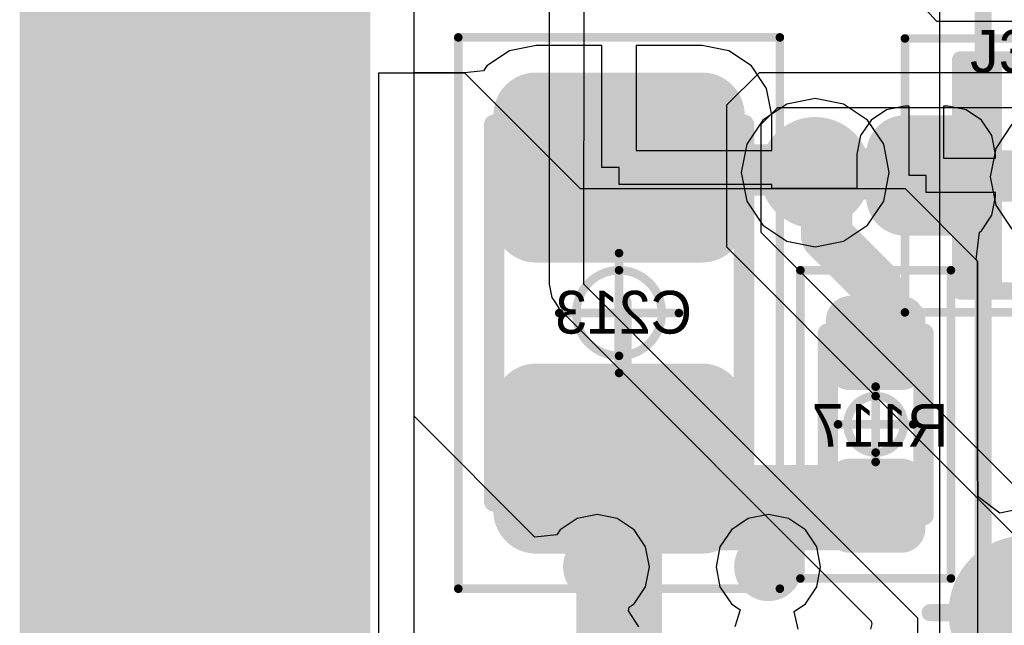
# Model space of a CAD drawing. Header units: millimetres. Extents: x -2 to 68, y -2 to 27.4.
# Tile 16 of 256: x -2 to 3.8, y 9.5 to 13. Entities that reach past the tile are written whole.
import ezdxf

# ---------------------------------------------------------------- set-up
doc = ezdxf.new("R2010")
doc.units = ezdxf.units.MM
for name, color, linetype in [('BottomLayer', 5, 'Continuous'), ('BottomPaste', 16, 'Continuous'), ('BottomSolder', 6, 'Continuous'), ('DrillGuide', 244, 'Continuous'), ('Mechanical10', 56, 'Continuous'), ('Mechanical13', 56, 'Continuous'), ('Mechanical15', 56, 'Continuous'), ('Mechanical17', 56, 'Continuous'), ('Mechanical2', 216, 'Continuous'), ('Mechanical3', 76, 'Continuous'), ('Mechanical4', 56, 'Continuous'), ('Mechanical6', 56, 'Continuous'), ('Mechanical88', 56, 'Continuous'), ('MidLayer1', 16, 'Continuous'), ('MidLayer2', 76, 'Continuous'), ('MidLayer3', 90, 'Continuous'), ('MidLayer4', 156, 'Continuous'), ('MidLayer5', 130, 'Continuous'), ('MidLayer6', 216, 'Continuous'), ('MidLayer7', 6, 'Continuous'), ('MidLayer8', 54, 'Continuous'), ('MultiLayer', 9, 'Continuous'), ('TopLayer', 1, 'Continuous'), ('ViaHoleLayer', 16, 'Continuous')]:
    doc.layers.add(name, color=color, linetype=linetype)

# ---------------------------------------------------------------- blocks, each defined once
blk = doc.blocks.new('RES_0402_B_1')
at = {"layer": 'BottomLayer', "const_width": 0.1402}
for points in [[(-0.6799, 0.1498, 1), (-0.5396, 0.1498, 1)], [(-0.4104, 0.1498, 1), (-0.2701, 0.1498, 1)], [(0.2701, 0.1498, 1), (0.4104, 0.1498, 1)], [(0.5396, 0.1498, 1), (0.6799, 0.1498, 1)], [(-0.6799, -0.1498, 1), (-0.5396, -0.1498, 1)], [(-0.4104, -0.1498, 1), (-0.2701, -0.1498, 1)], [(0.2701, -0.1498, 1), (0.4104, -0.1498, 1)], [(0.5396, -0.1498, 1), (0.6799, -0.1498, 1)]]:
    blk.add_lwpolyline(points, format="xyb", close=True, dxfattribs=at)
at = {"layer": 'BottomLayer'}
for points in [[(-0.3402, 0.29), (-0.6097, 0.29), (-0.3402, -0.29), (-0.6097, -0.29)], [(0.3403, -0.29), (0.6098, -0.29), (0.3403, 0.29), (0.6098, 0.29)], [(-0.2, 0.1498), (-0.75, 0.1498), (-0.2, -0.1498), (-0.75, -0.1498)], [(0.2, -0.1498), (0.75, -0.1498), (0.2, 0.1498), (0.75, 0.1498)]]:
    blk.add_solid(points, dxfattribs=at)
at = {"layer": 'BottomPaste', "const_width": 0.1402}
for points in [[(-0.6799, 0.1498, 1), (-0.5396, 0.1498, 1)], [(-0.4104, 0.1498, 1), (-0.2701, 0.1498, 1)], [(0.2701, 0.1498, 1), (0.4104, 0.1498, 1)], [(0.5396, 0.1498, 1), (0.6799, 0.1498, 1)], [(-0.6799, -0.1498, 1), (-0.5396, -0.1498, 1)], [(-0.4104, -0.1498, 1), (-0.2701, -0.1498, 1)], [(0.2701, -0.1498, 1), (0.4104, -0.1498, 1)], [(0.5396, -0.1498, 1), (0.6799, -0.1498, 1)]]:
    blk.add_lwpolyline(points, format="xyb", close=True, dxfattribs=at)
at = {"layer": 'BottomPaste'}
for points in [[(-0.3402, 0.29), (-0.6097, 0.29), (-0.3402, -0.29), (-0.6097, -0.29)], [(0.3403, -0.29), (0.6098, -0.29), (0.3403, 0.29), (0.6098, 0.29)], [(-0.2, 0.1498), (-0.75, 0.1498), (-0.2, -0.1498), (-0.75, -0.1498)], [(0.2, -0.1498), (0.75, -0.1498), (0.2, 0.1498), (0.75, 0.1498)]]:
    blk.add_solid(points, dxfattribs=at)
at = {"layer": 'BottomSolder', "const_width": 0.1402}
for points in [[(-0.6799, 0.1498, 1), (-0.5396, 0.1498, 1)], [(-0.4104, 0.1498, 1), (-0.2701, 0.1498, 1)], [(0.2701, 0.1498, 1), (0.4104, 0.1498, 1)], [(0.5396, 0.1498, 1), (0.6799, 0.1498, 1)], [(-0.6799, -0.1498, 1), (-0.5396, -0.1498, 1)], [(-0.4104, -0.1498, 1), (-0.2701, -0.1498, 1)], [(0.2701, -0.1498, 1), (0.4104, -0.1498, 1)], [(0.5396, -0.1498, 1), (0.6799, -0.1498, 1)]]:
    blk.add_lwpolyline(points, format="xyb", close=True, dxfattribs=at)
at = {"layer": 'BottomSolder'}
for points in [[(-0.3402, 0.29), (-0.6097, 0.29), (-0.3402, -0.29), (-0.6097, -0.29)], [(0.3403, -0.29), (0.6098, -0.29), (0.3403, 0.29), (0.6098, 0.29)], [(-0.2, 0.1498), (-0.75, 0.1498), (-0.2, -0.1498), (-0.75, -0.1498)], [(0.2, -0.1498), (0.75, -0.1498), (0.2, 0.1498), (0.75, 0.1498)]]:
    blk.add_solid(points, dxfattribs=at)
at = {"layer": 'Mechanical10', "const_width": 0.12}
for points in [[(0.53, 0.28), (-0.53, 0.28)], [(-0.53, -0.28), (-0.53, 0.28)], [(0.53, -0.28), (0.53, 0.28)], [(0.53, -0.28), (-0.53, -0.28)]]:
    blk.add_lwpolyline(points, dxfattribs=at)
at = {"layer": 'Mechanical10', "const_width": 0.06}
for points in [[(-0.56, 0.28, 1), (-0.5, 0.28, 1)], [(-0.56, 0.28, 1), (-0.5, 0.28, 1)], [(0.5, 0.28, 1), (0.56, 0.28, 1)], [(0.5, 0.28, 1), (0.56, 0.28, 1)], [(-0.56, -0.28, 1), (-0.5, -0.28, 1)], [(-0.56, -0.28, 1), (-0.5, -0.28, 1)], [(0.5, -0.28, 1), (0.56, -0.28, 1)], [(0.5, -0.28, 1), (0.56, -0.28, 1)]]:
    blk.add_lwpolyline(points, format="xyb", close=True, dxfattribs=at)
at = {"layer": 'Mechanical6', "const_width": 0.05}
for points in [[(0.9, 0.44), (-0.9, 0.44)], [(-0.9, -0.44), (-0.9, 0.44)], [(0.9, -0.44), (0.9, 0.44)], [(0, -0.22), (0, 0.22)], [(0.22, 0), (-0.22, 0)], [(-0.9, -0.44), (0.9, -0.44)]]:
    blk.add_lwpolyline(points, dxfattribs=at)
at = {"layer": 'Mechanical6'}
for points, const_width in [([(-0.9125, 0.44, 1), (-0.8875, 0.44, 1)], 0.025), ([(-0.9125, 0.44, 1), (-0.8875, 0.44, 1)], 0.025), ([(0.8875, 0.44, 1), (0.9125, 0.44, 1)], 0.025), ([(0.8875, 0.44, 1), (0.9125, 0.44, 1)], 0.025), ([(-0.0125, 0.22, 1), (0.0125, 0.22, 1)], 0.025), ([(0.165, 0, 1), (-0.165, 0, 1)], 0.05), ([(-0.2325, 0, 1), (-0.2075, 0, 1)], 0.025), ([(-0.1775, 0, 1), (-0.1525, 0, 1)], 0.025), ([(0.1525, 0, 1), (0.1775, 0, 1)], 0.025), ([(0.2075, 0, 1), (0.2325, 0, 1)], 0.025), ([(-0.0125, -0.22, 1), (0.0125, -0.22, 1)], 0.025), ([(-0.9125, -0.44, 1), (-0.8875, -0.44, 1)], 0.025), ([(-0.9125, -0.44, 1), (-0.8875, -0.44, 1)], 0.025), ([(0.8875, -0.44, 1), (0.9125, -0.44, 1)], 0.025), ([(0.8875, -0.44, 1), (0.9125, -0.44, 1)], 0.025)]:
    blk.add_lwpolyline(points, format="xyb", close=True, dxfattribs=dict(at, const_width=const_width))
blk = doc.blocks.new('CAP_0805_B_2')
at = {"layer": 'BottomLayer', "const_width": 0.2498}
for points in [[(-1.2801, 0.4852, 1), (-1.0304, 0.4852, 1)], [(-0.6696, 0.4852, 1), (-0.4199, 0.4852, 1)], [(0.4199, 0.4852, 1), (0.6696, 0.4852, 1)], [(1.0304, 0.4852, 1), (1.2801, 0.4852, 1)], [(-1.2801, -0.4852, 1), (-1.0304, -0.4852, 1)], [(-0.6696, -0.4852, 1), (-0.4199, -0.4852, 1)], [(0.4199, -0.4852, 1), (0.6696, -0.4852, 1)], [(1.0304, -0.4852, 1), (1.2801, -0.4852, 1)]]:
    blk.add_lwpolyline(points, format="xyb", close=True, dxfattribs=at)
at = {"layer": 'BottomLayer'}
for points in [[(-0.5448, 0.735), (-1.1553, 0.735), (-0.5448, -0.735), (-1.1553, -0.735)], [(0.5447, -0.735), (1.1552, -0.735), (0.5447, 0.735), (1.1552, 0.735)], [(-0.295, 0.4852), (-1.405, 0.4852), (-0.295, -0.4852), (-1.405, -0.4852)], [(0.295, -0.4852), (1.405, -0.4852), (0.295, 0.4852), (1.405, 0.4852)]]:
    blk.add_solid(points, dxfattribs=at)
at = {"layer": 'BottomPaste', "const_width": 0.2498}
for points in [[(-1.2801, 0.4852, 1), (-1.0304, 0.4852, 1)], [(-0.6696, 0.4852, 1), (-0.4199, 0.4852, 1)], [(0.4199, 0.4852, 1), (0.6696, 0.4852, 1)], [(1.0304, 0.4852, 1), (1.2801, 0.4852, 1)], [(-1.2801, -0.4852, 1), (-1.0304, -0.4852, 1)], [(-0.6696, -0.4852, 1), (-0.4199, -0.4852, 1)], [(0.4199, -0.4852, 1), (0.6696, -0.4852, 1)], [(1.0304, -0.4852, 1), (1.2801, -0.4852, 1)]]:
    blk.add_lwpolyline(points, format="xyb", close=True, dxfattribs=at)
at = {"layer": 'BottomPaste'}
for points in [[(-0.5448, 0.735), (-1.1553, 0.735), (-0.5448, -0.735), (-1.1553, -0.735)], [(0.5447, -0.735), (1.1552, -0.735), (0.5447, 0.735), (1.1552, 0.735)], [(-0.295, 0.4852), (-1.405, 0.4852), (-0.295, -0.4852), (-1.405, -0.4852)], [(0.295, -0.4852), (1.405, -0.4852), (0.295, 0.4852), (1.405, 0.4852)]]:
    blk.add_solid(points, dxfattribs=at)
at = {"layer": 'BottomSolder', "const_width": 0.2498}
for points in [[(-1.2801, 0.4852, 1), (-1.0304, 0.4852, 1)], [(-0.6696, 0.4852, 1), (-0.4199, 0.4852, 1)], [(0.4199, 0.4852, 1), (0.6696, 0.4852, 1)], [(1.0304, 0.4852, 1), (1.2801, 0.4852, 1)], [(-1.2801, -0.4852, 1), (-1.0304, -0.4852, 1)], [(-0.6696, -0.4852, 1), (-0.4199, -0.4852, 1)], [(0.4199, -0.4852, 1), (0.6696, -0.4852, 1)], [(1.0304, -0.4852, 1), (1.2801, -0.4852, 1)]]:
    blk.add_lwpolyline(points, format="xyb", close=True, dxfattribs=at)
at = {"layer": 'BottomSolder'}
for points in [[(-0.5448, 0.735), (-1.1553, 0.735), (-0.5448, -0.735), (-1.1553, -0.735)], [(0.5447, -0.735), (1.1552, -0.735), (0.5447, 0.735), (1.1552, 0.735)], [(-0.295, 0.4852), (-1.405, 0.4852), (-0.295, -0.4852), (-1.405, -0.4852)], [(0.295, -0.4852), (1.405, -0.4852), (0.295, 0.4852), (1.405, 0.4852)]]:
    blk.add_solid(points, dxfattribs=at)
at = {"layer": 'Mechanical10', "const_width": 0.12}
for points in [[(1.1, 0.73), (-1.1, 0.73)], [(-1.1, -0.73), (-1.1, 0.73)], [(1.1, -0.73), (1.1, 0.73)], [(1.1, -0.73), (-1.1, -0.73)]]:
    blk.add_lwpolyline(points, dxfattribs=at)
at = {"layer": 'Mechanical10', "const_width": 0.06}
for points in [[(-1.13, 0.73, 1), (-1.07, 0.73, 1)], [(-1.13, 0.73, 1), (-1.07, 0.73, 1)], [(1.07, 0.73, 1), (1.13, 0.73, 1)], [(1.07, 0.73, 1), (1.13, 0.73, 1)], [(-1.13, -0.73, 1), (-1.07, -0.73, 1)], [(-1.13, -0.73, 1), (-1.07, -0.73, 1)], [(1.07, -0.73, 1), (1.13, -0.73, 1)], [(1.07, -0.73, 1), (1.13, -0.73, 1)]]:
    blk.add_lwpolyline(points, format="xyb", close=True, dxfattribs=at)
at = {"layer": 'Mechanical6', "const_width": 0.05}
for points in [[(1.61, 0.94), (-1.61, 0.94)], [(-1.61, -0.94), (-1.61, 0.94)], [(1.61, -0.94), (1.61, 0.94)], [(0, -0.35), (0, 0.35)], [(0.35, 0), (-0.35, 0)], [(1.61, -0.94), (-1.61, -0.94)]]:
    blk.add_lwpolyline(points, dxfattribs=at)
at = {"layer": 'Mechanical6'}
for points, const_width in [([(-1.6225, 0.94, 1), (-1.5975, 0.94, 1)], 0.025), ([(-1.6225, 0.94, 1), (-1.5975, 0.94, 1)], 0.025), ([(1.5975, 0.94, 1), (1.6225, 0.94, 1)], 0.025), ([(1.5975, 0.94, 1), (1.6225, 0.94, 1)], 0.025), ([(-0.0125, 0.35, 1), (0.0125, 0.35, 1)], 0.025), ([(0.25, 0, 1), (-0.25, 0, 1)], 0.05), ([(-0.3625, 0, 1), (-0.3375, 0, 1)], 0.025), ([(-0.2625, 0, 1), (-0.2375, 0, 1)], 0.025), ([(0.2375, 0, 1), (0.2625, 0, 1)], 0.025), ([(0.3375, 0, 1), (0.3625, 0, 1)], 0.025), ([(-0.0125, -0.35, 1), (0.0125, -0.35, 1)], 0.025), ([(-1.6225, -0.94, 1), (-1.5975, -0.94, 1)], 0.025), ([(-1.6225, -0.94, 1), (-1.5975, -0.94, 1)], 0.025), ([(1.5975, -0.94, 1), (1.6225, -0.94, 1)], 0.025), ([(1.5975, -0.94, 1), (1.6225, -0.94, 1)], 0.025)]:
    blk.add_lwpolyline(points, format="xyb", close=True, dxfattribs=dict(at, const_width=const_width))
blk = doc.blocks.new('SOD323_B_24')
at = {"layer": 'BottomLayer', "const_width": 0.125}
for points in [[(-1.2875, 0.125, 1), (-1.1625, 0.125, 1)], [(-1.0375, 0.125, 1), (-0.9125, 0.125, 1)], [(0.9125, 0.125, 1), (1.0375, 0.125, 1)], [(1.1625, 0.125, 1), (1.2875, 0.125, 1)], [(-1.2875, -0.125, 1), (-1.1625, -0.125, 1)], [(-1.0375, -0.125, 1), (-0.9125, -0.125, 1)], [(0.9125, -0.125, 1), (1.0375, -0.125, 1)], [(1.1625, -0.125, 1), (1.2875, -0.125, 1)]]:
    blk.add_lwpolyline(points, format="xyb", close=True, dxfattribs=at)
at = {"layer": 'BottomLayer'}
for points in [[(-1.225, 0.25), (-1.225, -0.25), (-0.975, 0.25), (-0.975, -0.25)], [(0.975, 0.25), (0.975, -0.25), (1.225, 0.25), (1.225, -0.25)], [(-1.35, 0.125), (-1.35, -0.125), (-0.85, 0.125), (-0.85, -0.125)], [(0.85, 0.125), (0.85, -0.125), (1.35, 0.125), (1.35, -0.125)]]:
    blk.add_solid(points, dxfattribs=at)
at = {"layer": 'BottomPaste', "const_width": 0.125}
for points in [[(-1.2875, 0.125, 1), (-1.1625, 0.125, 1)], [(-1.0375, 0.125, 1), (-0.9125, 0.125, 1)], [(0.9125, 0.125, 1), (1.0375, 0.125, 1)], [(1.1625, 0.125, 1), (1.2875, 0.125, 1)], [(-1.2875, -0.125, 1), (-1.1625, -0.125, 1)], [(-1.0375, -0.125, 1), (-0.9125, -0.125, 1)], [(0.9125, -0.125, 1), (1.0375, -0.125, 1)], [(1.1625, -0.125, 1), (1.2875, -0.125, 1)]]:
    blk.add_lwpolyline(points, format="xyb", close=True, dxfattribs=at)
at = {"layer": 'BottomPaste'}
for points in [[(-1.225, 0.25), (-1.225, -0.25), (-0.975, 0.25), (-0.975, -0.25)], [(0.975, 0.25), (0.975, -0.25), (1.225, 0.25), (1.225, -0.25)], [(-1.35, 0.125), (-1.35, -0.125), (-0.85, 0.125), (-0.85, -0.125)], [(0.85, 0.125), (0.85, -0.125), (1.35, 0.125), (1.35, -0.125)]]:
    blk.add_solid(points, dxfattribs=at)
at = {"layer": 'BottomSolder', "const_width": 0.2266}
for points in [[(-1.3383, 0.125, 1), (-1.1117, 0.125, 1)], [(-1.0883, 0.125, 1), (-0.8617, 0.125, 1)], [(0.8617, 0.125, 1), (1.0883, 0.125, 1)], [(1.1117, 0.125, 1), (1.3383, 0.125, 1)], [(-1.3383, -0.125, 1), (-1.1117, -0.125, 1)], [(-1.0883, -0.125, 1), (-0.8617, -0.125, 1)], [(0.8617, -0.125, 1), (1.0883, -0.125, 1)], [(1.1117, -0.125, 1), (1.3383, -0.125, 1)]]:
    blk.add_lwpolyline(points, format="xyb", close=True, dxfattribs=at)
at = {"layer": 'BottomSolder'}
for points in [[(-1.225, 0.3516), (-1.225, -0.3516), (-0.975, 0.3516), (-0.975, -0.3516)], [(0.975, 0.3516), (0.975, -0.3516), (1.225, 0.3516), (1.225, -0.3516)], [(-1.4516, 0.125), (-1.4516, -0.125), (-0.7484, 0.125), (-0.7484, -0.125)], [(0.7484, 0.125), (0.7484, -0.125), (1.4516, 0.125), (1.4516, -0.125)]]:
    blk.add_solid(points, dxfattribs=at)
at = {"layer": 'Mechanical10', "const_width": 0.1}
for points in [[(-0.9, -0.675), (-0.9, 0.675)], [(-0.9, 0.675), (0.9, 0.675)], [(0.9, -0.675), (0.9, 0.675)], [(-0.9, -0.675), (0.9, -0.675)]]:
    blk.add_lwpolyline(points, dxfattribs=at)
at = {"layer": 'Mechanical10', "const_width": 0.05}
for points in [[(-0.925, 0.675, 1), (-0.875, 0.675, 1)], [(-0.925, 0.675, 1), (-0.875, 0.675, 1)], [(0.875, 0.675, 1), (0.925, 0.675, 1)], [(0.875, 0.675, 1), (0.925, 0.675, 1)], [(-0.925, -0.675, 1), (-0.875, -0.675, 1)], [(-0.925, -0.675, 1), (-0.875, -0.675, 1)], [(0.875, -0.675, 1), (0.925, -0.675, 1)], [(0.875, -0.675, 1), (0.925, -0.675, 1)]]:
    blk.add_lwpolyline(points, format="xyb", close=True, dxfattribs=at)
at = {"layer": 'Mechanical10'}
blk.add_solid([(-0.9, -0.6752), (-0.6579, -0.6752), (-0.9, 0.6748), (-0.6579, 0.6748)], dxfattribs=at)
at = {"layer": 'Mechanical6'}
for points, const_width in [([(-1.225, -0.8), (-1.225, 0.8)], 0.05), ([(-1.225, 0.8), (1.225, 0.8)], 0.05), ([(1.225, -0.8), (1.225, 0.8)], 0.05), ([(0, 0.5), (0, -0.5)], 0.1), ([(-0.5, 0), (0.5, 0)], 0.1), ([(-1.225, -0.8), (1.225, -0.8)], 0.05)]:
    blk.add_lwpolyline(points, dxfattribs=dict(at, const_width=const_width))
for points, const_width in [([(-1.2375, 0.8, 1), (-1.2125, 0.8, 1)], 0.025), ([(-1.2375, 0.8, 1), (-1.2125, 0.8, 1)], 0.025), ([(1.2125, 0.8, 1), (1.2375, 0.8, 1)], 0.025), ([(1.2125, 0.8, 1), (1.2375, 0.8, 1)], 0.025), ([(-0.025, 0.5, 1), (0.025, 0.5, 1)], 0.05), ([(0.3592, 0, 1), (-0.3592, 0, 1)], 0.127), ([(-0.391, 0, 1), (-0.3275, 0, 1)], 0.0635), ([(0.3275, 0, 1), (0.391, 0, 1)], 0.0635), ([(-0.525, 0, 1), (-0.475, 0, 1)], 0.05), ([(0.475, 0, 1), (0.525, 0, 1)], 0.05), ([(-0.025, -0.5, 1), (0.025, -0.5, 1)], 0.05), ([(-1.2375, -0.8, 1), (-1.2125, -0.8, 1)], 0.025), ([(-1.2375, -0.8, 1), (-1.2125, -0.8, 1)], 0.025), ([(1.2125, -0.8, 1), (1.2375, -0.8, 1)], 0.025), ([(1.2125, -0.8, 1), (1.2375, -0.8, 1)], 0.025)]:
    blk.add_lwpolyline(points, format="xyb", close=True, dxfattribs=dict(at, const_width=const_width))
blk = doc.blocks.new('CX90B1_24P_142')
at = {"layer": 'Mechanical13', "const_width": 0.1}
blk.add_lwpolyline([(4.445, -5.461), (-4.445, -5.461)], dxfattribs=at)
at = {"layer": 'Mechanical15', "const_width": 0.05}
blk.add_lwpolyline([(5.334, -5.715), (-5.334, -5.715)], dxfattribs=at)
blk = doc.blocks.new('TP_0_8MM_B_186')
at = {"layer": 'BottomLayer', "const_width": 0.4001}
blk.add_lwpolyline([(-0.2, 0, 1), (0.2, 0, 1)], format="xyb", close=True, dxfattribs=at)
at = {"layer": 'BottomSolder', "const_width": 0.45}
blk.add_lwpolyline([(-0.225, 0, 1), (0.225, 0, 1)], format="xyb", close=True, dxfattribs=at)

msp = doc.modelspace()

# ---------------------------------------------------------------- linework, layer by layer
at = {"layer": 'BottomLayer'}
for p, q in [((0.3059, 12.7), (0.3059, 16.4759)), ((1.0187, 12.8589), (0.8627, 12.8279)), ((1.4039, 12.8589), (1.0187, 12.8589)), ((1.4039, 12.1461), (1.4039, 12.8589)), ((1.9892, 12.8589), (1.6039, 12.8589)), ((1.6039, 12.8589), (1.6039, 12.2461)), ((2.1452, 12.8279), (1.9892, 12.8589)), ((0.8627, 12.8279), (0.7305, 12.7395)), ((2.2774, 12.7395), (2.1452, 12.8279)), ((0.7305, 12.7395), (0.7114, 12.711)), ((2.3657, 12.6073), (2.2774, 12.7395)), ((0.1, 8.7), (0.1, 12.7)), ((0.1, 12.7), (0.6, 12.7)), ((0.6, 12.7), (0.3059, 12.7)), ((0.7114, 12.711), (0.6, 12.7)), ((0.6, 12.7), (1.2759, 12.0241)), ((2.3968, 12.4513), (2.3657, 12.6073)), ((3.175, 12.5054), (3.0677, 12.484)), ((3.2, 12.5054), (3.175, 12.5054)), ((3.2, 12.1), (3.2, 12.5054)), ((3.425, 12.5054), (3.4, 12.5054)), ((3.4, 12.5054), (3.4, 12.2)), ((3.5323, 12.484), (3.425, 12.5054)), ((2.3968, 12.2461), (2.3968, 12.4513)), ((3.0677, 12.484), (2.9767, 12.4233)), ((3.6233, 12.4233), (3.5323, 12.484)), ((2.9767, 12.4233), (2.916, 12.3323)), ((3.684, 12.3323), (3.6233, 12.4233)), ((2.916, 12.3323), (2.8946, 12.225)), ((3.7054, 12.225), (3.684, 12.3323)), ((1.6039, 12.2461), (2.3968, 12.2461)), ((2.8946, 12.225), (2.8946, 12.0241)), ((3.7054, 12.2), (3.7054, 12.225)), ((1.5039, 12.1461), (1.4039, 12.1461)), ((1.5039, 12.0461), (1.5039, 12.1461)), ((3.4, 12.2), (3.7054, 12.2)), ((3.3, 12.1), (3.2, 12.1)), ((3.3, 12), (3.3, 12.1)), ((2.3968, 12.0461), (1.5039, 12.0461)), ((2.3968, 12.0241), (2.3968, 12.0461)), ((1.2759, 12.0241), (3.1759, 12.0241)), ((2.8946, 12.0241), (2.3968, 12.0241)), ((3.1759, 12.0241), (3.6, 11.6)), ((3.7054, 12), (3.3, 12)), ((3.684, 11.8677), (3.7054, 11.975)), ((3.7054, 11.975), (3.7054, 12)), ((3.6233, 11.7767), (3.684, 11.8677)), ((3.5918, 11.6082), (3.611, 11.7686)), ((3.611, 11.7686), (3.6233, 11.7767)), ((3.6, 11.6), (3.5918, 11.6082)), ((3.6, 11.6), (3.6, 9.3)), ((3.6, 10.3187), (3.6, 11.6)), ((3.6026, 10.3058), (3.6, 10.3187)), ((3.6026, 10.2234), (3.6026, 10.3058)), ((3.7296, 10.1279), (3.6026, 10.2234)), ((3.88, 10.1578), (3.7296, 10.1279))]:
    msp.add_line(p, q, dxfattribs=at)
for points, const_width in [([(2.488, 12.1162, 1), (2.813, 12.1162, 1)], 0.325), ([(1.4289, 12.1461, 1), (1.5789, 12.1461, 1)], 0.15), ([(1.4439, 12.1311, 1), (1.5939, 12.1311, 1)], 0.15), ([(1.4439, 12.1311, 1), (1.5939, 12.1311, 1)], 0.15), ([(2.5605, 12.1311, 1), (2.7105, 12.1311, 1)], 0.15), ([(2.5605, 12.1311, 1), (2.7105, 12.1311, 1)], 0.15), ([(2.5755, 12.1162, 1), (2.7255, 12.1162, 1)], 0.15), ([(2.7211, 12.1081, 1), (2.8711, 12.1081, 1)], 0.15), ([(2.7211, 12.1081, 1), (2.8711, 12.1081, 1)], 0.15), ([(3.2169, 12.1081, 1), (3.3669, 12.1081, 1)], 0.15), ([(3.2169, 12.1081, 1), (3.3669, 12.1081, 1)], 0.15), ([(3.2289, 12.0961, 1), (3.3789, 12.0961, 1)], 0.15), ([(3.2289, 12.0961, 1), (3.3789, 12.0961, 1)], 0.15), ([(2.6424, 12.0493, 1), (2.7924, 12.0493, 1)], 0.15), ([(2.6424, 12.0493, 1), (2.7924, 12.0493, 1)], 0.15), ([(2.6424, 12.0493, 1), (2.7924, 12.0493, 1)], 0.15), ([(2.6523, 12.0394, 1), (2.8023, 12.0394, 1)], 0.15), ([(2.6424, 11.7489, 1), (2.7924, 11.7489, 1)], 0.15), ([(2.6424, 11.7489, 1), (2.7924, 11.7489, 1)], 0.15), ([(2.9289, 11.4624, 1), (3.0789, 11.4624, 1)], 0.15), ([(2.9289, 11.4624, 1), (3.0789, 11.4624, 1)], 0.15), ([(2.9289, 11.1211, 1), (3.0789, 11.1211, 1)], 0.15), ([(1.3789, 10.4461, 1), (1.6289, 10.4461, 1)], 0.25), ([(1.3789, 10.4461, 1), (1.6289, 10.4461, 1)], 0.25), ([(1.6654, 10.1596, 1), (1.9154, 10.1596, 1)], 0.25), ([(1.6654, 10.1596, 1), (1.9154, 10.1596, 1)], 0.25), ([(2.8675, 10.1596, 1), (3.1175, 10.1596, 1)], 0.25)]:
    msp.add_lwpolyline(points, format="xyb", close=True, dxfattribs=dict(at, const_width=const_width))
for points, const_width in [([(1.5039, 12.1461), (1.5189, 12.1311)], 0.3), ([(1.5189, 12.1311), (2.6355, 12.1311)], 0.3), ([(2.6355, 12.1311), (2.7174, 12.0493)], 0.3), ([(2.6505, 12.1162), (2.7174, 12.0493)], 0.3), ([(2.7273, 12.0394), (2.7961, 12.1081)], 0.3), ([(2.7961, 12.1081), (3.2919, 12.1081)], 0.3), ([(3.2919, 12.1081), (3.3039, 12.0961)], 0.3), ([(3.3039, 12.0961), (4.1034, 12.0961)], 0.3), ([(2.7174, 11.7489), (2.7174, 12.0493)], 0.3), ([(2.7174, 11.7489), (3.0039, 11.4624)], 0.3), ([(3.0039, 11.1211), (3.0039, 11.4624)], 0.3), ([(1.5039, 10.4461), (1.7904, 10.1596)], 0.5), ([(1.5039, 8.8011), (1.5039, 10.4461)], 0.5), ([(1.7904, 10.1596), (2.9925, 10.1596)], 0.5)]:
    msp.add_lwpolyline(points, dxfattribs=dict(at, const_width=const_width))
at = {"layer": 'DrillGuide'}
for points, const_width in [([(2.5755, 12.1162, 1), (2.7255, 12.1162, 1)], 0.15), ([(1.3265, 9.8138, 1), (1.4265, 9.8138, 1)], 0.1), ([(2.3265, 9.8138, 1), (2.4265, 9.8138, 1)], 0.1)]:
    msp.add_lwpolyline(points, format="xyb", close=True, dxfattribs=dict(at, const_width=const_width))
at = {"layer": 'Mechanical3', "const_width": 2}
msp.add_lwpolyline([(-1, 2.032), (-1, 23.495)], dxfattribs=at)
at = {"layer": 'Mechanical4', "const_width": 0.1}
msp.add_lwpolyline([(0, 2.032), (0, 23.495)], dxfattribs=at)
at = {"layer": 'Mechanical88', "const_width": 0.1}
for points in [[(1.5268, 10.8), (1.5268, 11.3578)], [(0.9691, 10.8), (1.5268, 10.8)], [(1.5268, 10.8), (2.0846, 10.8)], [(1.5268, 10.2422), (1.5268, 10.8)], [(3.3222, 9.546), (3.88, 9.546)]]:
    msp.add_lwpolyline(points, dxfattribs=at)
at = {"layer": 'Mechanical88', "const_width": 0.05}
for points in [[(1.5018, 11.3578, 1), (1.5518, 11.3578, 1)], [(0.9441, 10.8, 1), (0.9941, 10.8, 1)], [(1.5018, 10.8, 1), (1.5518, 10.8, 1)], [(1.5018, 10.8, 1), (1.5518, 10.8, 1)], [(1.5018, 10.8, 1), (1.5518, 10.8, 1)], [(1.5018, 10.8, 1), (1.5518, 10.8, 1)], [(2.0596, 10.8, 1), (2.1096, 10.8, 1)], [(1.5018, 10.2422, 1), (1.5518, 10.2422, 1)], [(3.2972, 9.546, 1), (3.3472, 9.546, 1)]]:
    msp.add_lwpolyline(points, format="xyb", close=True, dxfattribs=at)
at = {"layer": 'MidLayer1'}
msp.add_line((0.3059, 9.1741), (0.3059, 16.4759), dxfattribs=at)
for points, const_width in [([(2.488, 12.1162, 1), (2.813, 12.1162, 1)], 0.325), ([(1.2765, 9.8138, 1), (1.4765, 9.8138, 1)], 0.2), ([(2.2765, 9.8138, 1), (2.4765, 9.8138, 1)], 0.2)]:
    msp.add_lwpolyline(points, format="xyb", close=True, dxfattribs=dict(at, const_width=const_width))
at = {"layer": 'MidLayer2'}
for p, q in [((3.3774, 16.5845), (3.3774, 9.0655)), ((0.3059, 9.1741), (0.3059, 16.4759))]:
    msp.add_line(p, q, dxfattribs=at)
at = {"layer": 'MidLayer2', "const_width": 0.1}
msp.add_lwpolyline([(3.6323, 7.6323), (3.6323, 17.9323)], dxfattribs=at)
at = {"layer": 'MidLayer2'}
for points, const_width in [([(2.488, 12.1162, 1), (2.813, 12.1162, 1)], 0.325), ([(1.2765, 9.8138, 1), (1.4765, 9.8138, 1)], 0.2), ([(2.2765, 9.8138, 1), (2.4765, 9.8138, 1)], 0.2)]:
    msp.add_lwpolyline(points, format="xyb", close=True, dxfattribs=dict(at, const_width=const_width))
at = {"layer": 'MidLayer3'}
msp.add_line((0.3059, 9.1741), (0.3059, 16.4759), dxfattribs=at)
for points, const_width in [([(2.488, 12.1162, 1), (2.813, 12.1162, 1)], 0.325), ([(1.2765, 9.8138, 1), (1.4765, 9.8138, 1)], 0.2), ([(2.2765, 9.8138, 1), (2.4765, 9.8138, 1)], 0.2)]:
    msp.add_lwpolyline(points, format="xyb", close=True, dxfattribs=dict(at, const_width=const_width))
at = {"layer": 'MidLayer4'}
msp.add_line((0.3059, 9.1741), (0.3059, 16.4759), dxfattribs=at)
for points, const_width in [([(2.488, 12.1162, 1), (2.813, 12.1162, 1)], 0.325), ([(1.2765, 9.8138, 1), (1.4765, 9.8138, 1)], 0.2), ([(2.2765, 9.8138, 1), (2.4765, 9.8138, 1)], 0.2)]:
    msp.add_lwpolyline(points, format="xyb", close=True, dxfattribs=dict(at, const_width=const_width))
at = {"layer": 'MidLayer5'}
msp.add_line((0.3059, 9.1741), (0.3059, 16.4759), dxfattribs=at)
for points, const_width in [([(2.488, 12.1162, 1), (2.813, 12.1162, 1)], 0.325), ([(1.2765, 9.8138, 1), (1.4765, 9.8138, 1)], 0.2), ([(2.2765, 9.8138, 1), (2.4765, 9.8138, 1)], 0.2)]:
    msp.add_lwpolyline(points, format="xyb", close=True, dxfattribs=dict(at, const_width=const_width))
at = {"layer": 'MidLayer6'}
for p, q in [((0.3059, 10.6941), (0.3059, 15.8059)), ((2.322, 12.7), (2.1314, 12.5095)), ((8.3485, 12.7), (2.322, 12.7)), ((2.1314, 12.5095), (2.1315, 11.6826)), ((2.3354, 12.3985), (2.4329, 12.4961)), ((2.4329, 12.4961), (5.8102, 12.4961)), ((2.3354, 11.7671), (2.3354, 12.3985)), ((3.2083, 10.8942), (2.3354, 11.7671)), ((2.1315, 11.6826), (3.0641, 10.75)), ((3.8386, 10.2639), (3.2083, 10.8942)), ((3.2083, 10.8942), (3.2083, 10.8942)), ((3.0641, 10.75), (3.6944, 10.1197)), ((1.0119, 9.9881), (0.3059, 10.6941)), ((1.2594, 10.0964), (1.1602, 10.0301)), ((1.3765, 10.1197), (1.2594, 10.0964)), ((1.4935, 10.0964), (1.3765, 10.1197)), ((1.5928, 10.0301), (1.4935, 10.0964)), ((2.2594, 10.0964), (2.1602, 10.0301)), ((2.3765, 10.1197), (2.2594, 10.0964)), ((2.4935, 10.0964), (2.3765, 10.1197)), ((2.5928, 10.0301), (2.4935, 10.0964)), ((3.6944, 10.1197), (4.4562, 9.3579)), ((1.1602, 10.0301), (1.1406, 10.0008)), ((1.6591, 9.9309), (1.5928, 10.0301)), ((2.1602, 10.0301), (2.0939, 9.9309)), ((2.6591, 9.9309), (2.5928, 10.0301)), ((1.1406, 10.0008), (1.0119, 9.9881)), ((1.6824, 9.8138), (1.6591, 9.9309)), ((2.0939, 9.9309), (2.0706, 9.8138)), ((2.6824, 9.8138), (2.6591, 9.9309)), ((1.6591, 9.6967), (1.6824, 9.8138)), ((2.0706, 9.8138), (2.0939, 9.6967)), ((2.6591, 9.6967), (2.6824, 9.8138)), ((1.5928, 9.5975), (1.6591, 9.6967)), ((2.0939, 9.6967), (2.1602, 9.5975)), ((2.5928, 9.5975), (2.6591, 9.6967)), ((1.5588, 9.5578), (1.5635, 9.5779)), ((1.6189, 9.4632), (1.5588, 9.5578)), ((1.5635, 9.5779), (1.5928, 9.5975)), ((2.1602, 9.5975), (2.2116, 9.5632)), ((2.2116, 9.5632), (2.1812, 9.4632)), ((2.5274, 9.5539), (2.5928, 9.5975)), ((2.5517, 9.4498), (2.5274, 9.5539))]:
    msp.add_line(p, q, dxfattribs=at)
for points, const_width in [([(2.488, 12.1162, 1), (2.813, 12.1162, 1)], 0.325), ([(1.2765, 9.8138, 1), (1.4765, 9.8138, 1)], 0.2), ([(2.2765, 9.8138, 1), (2.4765, 9.8138, 1)], 0.2)]:
    msp.add_lwpolyline(points, format="xyb", close=True, dxfattribs=dict(at, const_width=const_width))
at = {"layer": 'MidLayer7'}
msp.add_line((0.3059, 9.1741), (0.3059, 16.4759), dxfattribs=at)
for points, const_width in [([(2.488, 12.1162, 1), (2.813, 12.1162, 1)], 0.325), ([(1.2765, 9.8138, 1), (1.4765, 9.8138, 1)], 0.2), ([(2.2765, 9.8138, 1), (2.4765, 9.8138, 1)], 0.2)]:
    msp.add_lwpolyline(points, format="xyb", close=True, dxfattribs=dict(at, const_width=const_width))
at = {"layer": 'MidLayer8'}
for p, q in [((0.3059, 9.1741), (0.3059, 16.4759)), ((1.0978, 16.1869), (1.0945, 11.4652)), ((1.2985, 11.465), (1.3017, 16.1868)), ((2.8388, 13.5769), (3.3592, 13)), ((3.3592, 13), (4.705, 13)), ((2.6505, 12.5496), (2.4846, 12.5166)), ((2.8163, 12.5166), (2.6505, 12.5496)), ((2.4846, 12.5166), (2.344, 12.4226)), ((2.9569, 12.4226), (2.8163, 12.5166)), ((2.344, 12.4226), (2.2501, 12.2821)), ((3.0508, 12.2821), (2.9569, 12.4226)), ((3.8009, 12.3985), (3.707, 12.2579)), ((2.2501, 12.2821), (2.2171, 12.1162)), ((3.0838, 12.1162), (3.0508, 12.2821)), ((3.707, 12.2579), (3.674, 12.0921)), ((2.2171, 12.1162), (2.2501, 11.9504)), ((3.0508, 11.9504), (3.0838, 12.1162)), ((3.674, 12.0921), (3.707, 11.9263)), ((2.2501, 11.9504), (2.344, 11.8098)), ((2.9569, 11.8098), (3.0508, 11.9504)), ((3.707, 11.9263), (3.8009, 11.7857)), ((2.344, 11.8098), (2.4846, 11.7159)), ((2.8163, 11.7159), (2.9569, 11.8098)), ((2.4846, 11.7159), (2.6505, 11.6829)), ((2.6505, 11.6829), (2.8163, 11.7159)), ((1.0945, 11.4652), (1.0945, 11.4651)), ((1.0945, 11.4651), (1.0945, 11.465)), ((1.0945, 11.465), (1.1024, 11.4256)), ((3.25, 9.5135), (1.2985, 11.465)), ((1.1024, 11.4256), (1.11, 11.3871)), ((1.11, 11.3871), (1.11, 11.387)), ((1.11, 11.387), (1.1101, 11.387)), ((1.1101, 11.387), (1.1314, 11.3551)), ((1.1314, 11.3551), (1.1542, 11.3209)), ((1.1542, 11.3209), (1.1542, 11.3209)), ((1.1542, 11.3209), (1.1543, 11.3208)), ((1.1543, 11.3208), (2.9783, 9.4968)), ((3.25, 9.023), (3.25, 9.5135)), ((2.9823, 9.4818), (2.9738, 9.4502)), ((2.9783, 9.4968), (2.9823, 9.4818))]:
    msp.add_line(p, q, dxfattribs=at)
for points, const_width in [([(2.488, 12.1162, 1), (2.813, 12.1162, 1)], 0.325), ([(1.2765, 9.8138, 1), (1.4765, 9.8138, 1)], 0.2), ([(2.2765, 9.8138, 1), (2.4765, 9.8138, 1)], 0.2)]:
    msp.add_lwpolyline(points, format="xyb", close=True, dxfattribs=dict(at, const_width=const_width))
at = {"layer": 'MultiLayer'}
for points, const_width in [([(2.488, 12.1162, 1), (2.813, 12.1162, 1)], 0.325), ([(1.2765, 9.8138, 1), (1.4765, 9.8138, 1)], 0.2), ([(2.2765, 9.8138, 1), (2.4765, 9.8138, 1)], 0.2)]:
    msp.add_lwpolyline(points, format="xyb", close=True, dxfattribs=dict(at, const_width=const_width))
at = {"layer": 'TopLayer'}
msp.add_line((0.3059, 9.1741), (0.3059, 16.4759), dxfattribs=at)
at = {"layer": 'TopLayer', "const_width": 0.325}
msp.add_lwpolyline([(2.488, 12.1162, 1), (2.813, 12.1162, 1)], format="xyb", close=True, dxfattribs=at)
at = {"layer": 'ViaHoleLayer'}
for points, const_width in [([(2.5755, 12.1162, 1), (2.7255, 12.1162, 1)], 0.15), ([(1.3265, 9.8138, 1), (1.4265, 9.8138, 1)], 0.1), ([(2.3265, 9.8138, 1), (2.4265, 9.8138, 1)], 0.1)]:
    msp.add_lwpolyline(points, format="xyb", close=True, dxfattribs=dict(at, const_width=const_width))

# ---------------------------------------------------------------- block references
at = {"rotation": 270}
for name, p in [('CX90B1_24P_142', (4.85, 12.825)), ('CAP_0805_B_2', (1.5039, 11.2961)), ('RES_0402_B_1', (3.0039, 10.6461)), ('TP_0_8MM_B_186', (3.88, 9.546))]:
    msp.add_blockref(name, p, dxfattribs=at)
msp.add_blockref('SOD323_B_24', (4.4, 12.1))

# ---------------------------------------------------------------- texts
at = {"layer": 'Mechanical17', "text_generation_flag": 2}
for s, p in [('C213', (1.9304, 11.176)), ('R117', (3.429, 10.5156))]:
    msp.add_text(s, height=0.25, dxfattribs=at).set_placement(p)
at = {"layer": 'Mechanical2'}
msp.add_text('J3', height=0.25, dxfattribs=at).set_placement((3.556, 12.7))

doc.saveas('drawing.dxf')
